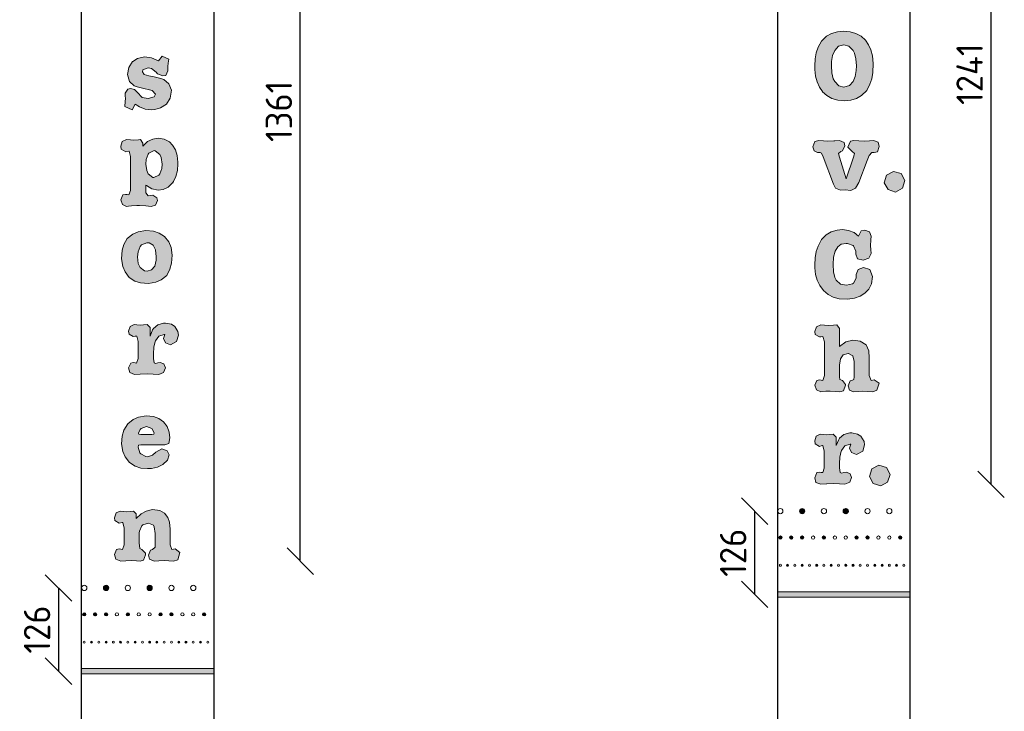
# Model space of a CAD drawing. Header units: metres. Extents: x -170212 to 42557, y -53864 to 18192.
# Tile 23 of 28: x 36887 to 38378, y 6026 to 7072. Entities that reach past the tile are written whole.
import ezdxf

# ---------------------------------------------------------------- set-up
doc = ezdxf.new("R2010")
doc.units = ezdxf.units.M
doc.header["$LTSCALE"] = 2
for name, color, linetype, lineweight in [('N-CO-HC-HOUTVORM_gaten_diep-A', 12, 'Continuous', 5), ('N-CO-HC-HOUTVORM_gaten_diep-G', 10, 'Continuous', 5), ('N-CO-HC-HOUTVORM_gaten_middel-A', 13, 'Continuous', 5), ('N-CO-HC-HOUTVORM_letters_zwart-A', 251, 'Continuous', 5), ('N-CO-HC-HOUTVORM_ZICHT_1-G', 30, 'Continuous', 25)]:
    doc.layers.add(name, color=color, linetype=linetype, lineweight=lineweight)
doc.layers.add('TM00_MAATVOERING', color=7, linetype='Continuous')
doc.styles.add('NLCS-ISO', font='NLCS-ISO.ttf')
doc.dimstyles.new('NLCS RODOR-DIM-020mm', dxfattribs={"dimscale": 20, "dimtxt": 2, "dimasz": 2, "dimexe": 1.25, "dimexo": 0.625, "dimtad": 1, "dimdec": 0, "dimzin": 1, "dimdsep": 46, "dimtxsty": 'NLCS-ISO', "dimblk": 'OBLIQUE', "dimcen": 0, "dimse1": 1, "dimse2": 1, "dimclrd": 256, "dimclre": 1, "dimclrt": 256, "dimadec": 0, "dimazin": 0, "dimtfac": 1, "dimtdec": 0, "dimtmove": 0, "dimatfit": 0, "dimfxl": 1, "dimtolj": 1, "dimtzin": 0, "dimlwd": -1, "dimlwe": -1, "dimarcsym": 0})
pattern_1 = [(45, (-3683.6452, -3651.6979), (-0.883883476, 0.883883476), [])]
pattern_2 = [(45, (-2629.8624, -3475.4478), (-0.883883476, 0.883883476), [])]

# ---------------------------------------------------------------- blocks, each defined once
blk = doc.blocks.new('_Oblique')
at = {"color": 0, "linetype": 'ByBlock', "lineweight": -2}
blk.add_line((-0.5, -0.5), (0.5, 0.5), dxfattribs=at)
blk = doc.blocks.new('*D131')
at = {"layer": 'Defpoints', "color": 0, "transparency": 16777216}
for p in [(37080.6, 7614.4), (37312.1, 7614.4), (37090.9, 6253.1)]:
    blk.add_point(p, dxfattribs=at)
at = {"layer": 'TM00_MAATVOERING', "transparency": 16777216}
blk.add_line((37312.1, 6253.1), (37312.1, 7614.4), dxfattribs=at)
at = {"layer": 'TM00_MAATVOERING', "transparency": 16777216, "xscale": 40, "yscale": 40, "zscale": 40}
for p, rotation in [((37312.1, 7614.4), 90), ((37312.1, 6253.1), 270)]:
    blk.add_blockref('_Oblique', p, dxfattribs=dict(at, rotation=rotation))
at = {"layer": 'TM00_MAATVOERING', "transparency": 16777216, "insert": (37279.6, 6933.8), "char_height": 40, "attachment_point": 5, "rotation": 90, "style": 'NLCS-ISO'}
blk.add_mtext('\\A1;1361', dxfattribs=at)
blk = doc.blocks.new('*D132')
at = {"layer": 'Defpoints', "color": 0, "transparency": 16777216}
for p in [(38135.3, 7610.6), (38357.8, 7610.6), (38136.6, 6369.4)]:
    blk.add_point(p, dxfattribs=at)
at = {"layer": 'TM00_MAATVOERING', "transparency": 16777216}
blk.add_line((38357.8, 6369.4), (38357.8, 7610.6), dxfattribs=at)
at = {"layer": 'TM00_MAATVOERING', "transparency": 16777216, "xscale": 40, "yscale": 40, "zscale": 40}
for p, rotation in [((38357.8, 7610.6), 90), ((38357.8, 6369.4), 270)]:
    blk.add_blockref('_Oblique', p, dxfattribs=dict(at, rotation=rotation))
at = {"layer": 'TM00_MAATVOERING', "transparency": 16777216, "insert": (38325.3, 6990), "char_height": 40, "attachment_point": 5, "rotation": 90, "style": 'NLCS-ISO'}
blk.add_mtext('\\A1;1241', dxfattribs=at)
blk = doc.blocks.new('*D154')
at = {"layer": 'Defpoints', "color": 0, "transparency": 16777216}
for p in [(36985, 6212.6), (36946, 6086.6), (36981, 6086.6)]:
    blk.add_point(p, dxfattribs=at)
at = {"layer": 'TM00_MAATVOERING', "transparency": 16777216}
blk.add_line((36946, 6212.6), (36946, 6086.6), dxfattribs=at)
at = {"layer": 'TM00_MAATVOERING', "transparency": 16777216, "xscale": 40, "yscale": 40, "zscale": 40}
for p, rotation in [((36946, 6212.6), 90), ((36946, 6086.6), 270)]:
    blk.add_blockref('_Oblique', p, dxfattribs=dict(at, rotation=rotation))
at = {"layer": 'TM00_MAATVOERING', "transparency": 16777216, "insert": (36913.5, 6149.6), "char_height": 40, "attachment_point": 5, "rotation": 90, "style": 'NLCS-ISO'}
blk.add_mtext('\\A1;126', dxfattribs=at)
blk = doc.blocks.new('*D156')
at = {"layer": 'Defpoints', "color": 0, "transparency": 16777216}
for p in [(38038.8, 6328.8), (37999.8, 6202.8), (38034.8, 6202.8)]:
    blk.add_point(p, dxfattribs=at)
at = {"layer": 'TM00_MAATVOERING', "transparency": 16777216}
blk.add_line((37999.8, 6328.8), (37999.8, 6202.8), dxfattribs=at)
at = {"layer": 'TM00_MAATVOERING', "transparency": 16777216, "xscale": 40, "yscale": 40, "zscale": 40}
for p, rotation in [((37999.8, 6328.8), 90), ((37999.8, 6202.8), 270)]:
    blk.add_blockref('_Oblique', p, dxfattribs=dict(at, rotation=rotation))
at = {"layer": 'TM00_MAATVOERING', "transparency": 16777216, "insert": (37967.3, 6265.8), "char_height": 40, "attachment_point": 5, "rotation": 90, "style": 'NLCS-ISO'}
blk.add_mtext('\\A1;126', dxfattribs=at)

msp = doc.modelspace()

# ---------------------------------------------------------------- hatches: boundary and pattern name
at = {"layer": 'N-CO-HC-HOUTVORM_gaten_diep-A'}
h = msp.add_hatch(color=256, dxfattribs=at)
h.dxf.hatch_style = 1
edge = h.paths.add_edge_path()
edge.add_arc((38071.8, 6328.8), 4, 0, 360, ccw=False)
h = msp.add_hatch(color=256, dxfattribs=at)
h.dxf.hatch_style = 1
edge = h.paths.add_edge_path()
edge.add_arc((38038.8, 6288.8), 2.5, 0, 360, ccw=False)
h = msp.add_hatch(color=256, dxfattribs=at)
h.dxf.hatch_style = 1
edge = h.paths.add_edge_path()
edge.add_arc((38104.8, 6288.8), 2.5, 0, 360, ccw=False)
h = msp.add_hatch(color=256, dxfattribs=at)
h.dxf.hatch_style = 1
edge = h.paths.add_edge_path()
edge.add_arc((38154.3, 6288.8), 2.5, 0, 360, ccw=False)
h = msp.add_hatch(color=256, dxfattribs=at)
h.dxf.hatch_style = 1
edge = h.paths.add_edge_path()
edge.add_arc((38220.3, 6288.8), 2.5, 0, 360, ccw=False)
h = msp.add_hatch(color=256, dxfattribs=at)
h.dxf.hatch_style = 1
edge = h.paths.add_edge_path()
edge.add_arc((38049.8, 6246.8), 1.5, 0, 360, ccw=False)
h = msp.add_hatch(color=256, dxfattribs=at)
h.dxf.hatch_style = 1
edge = h.paths.add_edge_path()
edge.add_arc((38071.8, 6246.8), 1.5, 0, 360, ccw=False)
h = msp.add_hatch(color=256, dxfattribs=at)
h.dxf.hatch_style = 1
edge = h.paths.add_edge_path()
edge.add_arc((38115.8, 6246.8), 1.5, 0, 360, ccw=False)
h = msp.add_hatch(color=256, dxfattribs=at)
h.dxf.hatch_style = 1
edge = h.paths.add_edge_path()
edge.add_arc((38148.8, 6246.8), 1.5, 0, 360, ccw=False)
h = msp.add_hatch(color=256, dxfattribs=at)
h.dxf.hatch_style = 1
edge = h.paths.add_edge_path()
edge.add_arc((38181.8, 6246.8), 1.5, 0, 360, ccw=False)
h = msp.add_hatch(color=256, dxfattribs=at)
h.dxf.hatch_style = 1
edge = h.paths.add_edge_path()
edge.add_arc((38192.8, 6246.8), 1.5, 0, 360, ccw=False)
h = msp.add_hatch(color=256, dxfattribs=at)
h.dxf.hatch_style = 1
edge = h.paths.add_edge_path()
edge.add_arc((37018, 6212.6), 4, 0, 360, ccw=False)
h = msp.add_hatch(color=256, dxfattribs=at)
h.dxf.hatch_style = 1
edge = h.paths.add_edge_path()
edge.add_arc((36985, 6172.6), 2.5, 0, 360, ccw=False)
h = msp.add_hatch(color=256, dxfattribs=at)
h.dxf.hatch_style = 1
edge = h.paths.add_edge_path()
edge.add_arc((37051, 6172.6), 2.5, 0, 360, ccw=False)
h = msp.add_hatch(color=256, dxfattribs=at)
h.dxf.hatch_style = 1
edge = h.paths.add_edge_path()
edge.add_arc((37100.5, 6172.6), 2.5, 0, 360, ccw=False)
h = msp.add_hatch(color=256, dxfattribs=at)
h.dxf.hatch_style = 1
edge = h.paths.add_edge_path()
edge.add_arc((37166.5, 6172.6), 2.5, 0, 360, ccw=False)
h = msp.add_hatch(color=256, dxfattribs=at)
h.dxf.hatch_style = 1
edge = h.paths.add_edge_path()
edge.add_arc((36996, 6130.6), 1.5, 0, 360, ccw=False)
h = msp.add_hatch(color=256, dxfattribs=at)
h.dxf.hatch_style = 1
edge = h.paths.add_edge_path()
edge.add_arc((37018, 6130.6), 1.5, 0, 360, ccw=False)
h = msp.add_hatch(color=256, dxfattribs=at)
h.dxf.hatch_style = 1
edge = h.paths.add_edge_path()
edge.add_arc((37062, 6130.6), 1.5, 0, 360, ccw=False)
h = msp.add_hatch(color=256, dxfattribs=at)
h.dxf.hatch_style = 1
edge = h.paths.add_edge_path()
edge.add_arc((37095, 6130.6), 1.5, 0, 360, ccw=False)
h = msp.add_hatch(color=256, dxfattribs=at)
h.dxf.hatch_style = 1
edge = h.paths.add_edge_path()
edge.add_arc((37128, 6130.6), 1.5, 0, 360, ccw=False)
h = msp.add_hatch(color=256, dxfattribs=at)
h.dxf.hatch_style = 1
edge = h.paths.add_edge_path()
edge.add_arc((37139, 6130.6), 1.5, 0, 360, ccw=False)
at = {"layer": 'N-CO-HC-HOUTVORM_gaten_middel-A'}
h = msp.add_hatch(dxfattribs=at)
h.set_pattern_fill('ANSI31', color=256, scale=10)
h.set_pattern_definition(pattern_2)
edge = h.paths.add_edge_path()
edge.add_arc((38137.8, 6328.8), 4, 0, 360, ccw=False)
h = msp.add_hatch(dxfattribs=at)
h.set_pattern_fill('ANSI31', color=256, scale=10)
h.set_pattern_definition(pattern_2)
edge = h.paths.add_edge_path()
edge.add_arc((38055.3, 6288.8), 2.5, 0, 360, ccw=False)
h = msp.add_hatch(dxfattribs=at)
h.set_pattern_fill('ANSI31', color=256, scale=10)
h.set_pattern_definition(pattern_2)
edge = h.paths.add_edge_path()
edge.add_arc((38071.8, 6288.8), 2.5, 0, 360, ccw=False)
h = msp.add_hatch(dxfattribs=at)
h.set_pattern_fill('ANSI31', color=256, scale=10)
h.set_pattern_definition(pattern_2)
edge = h.paths.add_edge_path()
edge.add_arc((38170.8, 6288.8), 2.5, 0, 360, ccw=False)
h = msp.add_hatch(dxfattribs=at)
h.set_pattern_fill('ANSI31', color=256, scale=10)
h.set_pattern_definition(pattern_2)
edge = h.paths.add_edge_path()
edge.add_arc((38093.8, 6246.8), 1.5, 0, 360, ccw=False)
h = msp.add_hatch(dxfattribs=at)
h.set_pattern_fill('ANSI31', color=256, scale=10)
h.set_pattern_definition(pattern_2)
edge = h.paths.add_edge_path()
edge.add_arc((38137.8, 6246.8), 1.5, 0, 360, ccw=False)
h = msp.add_hatch(dxfattribs=at)
h.set_pattern_fill('ANSI31', color=256, scale=10)
h.set_pattern_definition(pattern_2)
edge = h.paths.add_edge_path()
edge.add_arc((38214.8, 6246.8), 1.5, 0, 360, ccw=False)
h = msp.add_hatch(dxfattribs=at)
h.set_pattern_fill('ANSI31', color=256, scale=10)
h.set_pattern_definition(pattern_1)
edge = h.paths.add_edge_path()
edge.add_arc((37084, 6212.6), 4, 0, 360, ccw=False)
h = msp.add_hatch(dxfattribs=at)
h.set_pattern_fill('ANSI31', color=256, scale=10)
h.set_pattern_definition(pattern_1)
edge = h.paths.add_edge_path()
edge.add_arc((37001.5, 6172.6), 2.5, 0, 360, ccw=False)
h = msp.add_hatch(dxfattribs=at)
h.set_pattern_fill('ANSI31', color=256, scale=10)
h.set_pattern_definition(pattern_1)
edge = h.paths.add_edge_path()
edge.add_arc((37018, 6172.6), 2.5, 0, 360, ccw=False)
h = msp.add_hatch(dxfattribs=at)
h.set_pattern_fill('ANSI31', color=256, scale=10)
h.set_pattern_definition(pattern_1)
edge = h.paths.add_edge_path()
edge.add_arc((37117, 6172.6), 2.5, 0, 360, ccw=False)
h = msp.add_hatch(dxfattribs=at)
h.set_pattern_fill('ANSI31', color=256, scale=10)
h.set_pattern_definition(pattern_1)
edge = h.paths.add_edge_path()
edge.add_arc((37040, 6130.6), 1.5, 0, 360, ccw=False)
h = msp.add_hatch(dxfattribs=at)
h.set_pattern_fill('ANSI31', color=256, scale=10)
h.set_pattern_definition(pattern_1)
edge = h.paths.add_edge_path()
edge.add_arc((37084, 6130.6), 1.5, 0, 360, ccw=False)
h = msp.add_hatch(dxfattribs=at)
h.set_pattern_fill('ANSI31', color=256, scale=10)
h.set_pattern_definition(pattern_1)
edge = h.paths.add_edge_path()
edge.add_arc((37161, 6130.6), 1.5, 0, 360, ccw=False)
at = {"layer": 'N-CO-HC-HOUTVORM_letters_zwart-A'}
h = msp.add_hatch(color=256, dxfattribs=at)
h.dxf.hatch_style = 1
h.paths.add_polyline_path([(38154, 7002.5), (38153.3, 7013), (38151.1, 7021.7), (38148.9, 7026.1), (38142.6, 7032.6), (38134.9, 7034.6), (38126.8, 7032.3), (38121.1, 7026.1), (38117.9, 7018.5), (38116.2, 7009.2), (38116, 7002.5), (38116.8, 6991.9), (38118.9, 6983.2), (38121.1, 6978.8), (38127.5, 6972.3), (38134.9, 6970.5), (38143.3, 6972.7), (38148.9, 6978.8), (38152.2, 6986.5), (38153.8, 6995.8)], flags=16)
h.paths.add_polyline_path([(38125.1, 7054.3), (38134.6, 7055), (38144.4, 7054.3), (38153.1, 7051.7), (38160.9, 7047.6), (38167.5, 7041.4), (38172.4, 7034.6), (38175.8, 7026.7), (38178.2, 7017.7), (38179.4, 7006.4), (38178.7, 6992.8), (38177.1, 6983.2), (38174.4, 6974.8), (38169.6, 6965.4), (38161.7, 6957.8), (38154.2, 6953.4), (38145.5, 6950.9), (38135.6, 6949.9), (38125.7, 6950.7), (38116.8, 6953.2), (38109.1, 6957.6), (38102.8, 6963.4), (38102.6, 6963.8), (38097.9, 6970.5), (38094.4, 6978.3), (38092, 6987.2), (38090.8, 6997.2), (38090.8, 7002.5), (38091.3, 7013), (38093.1, 7022.5), (38096, 7030.8), (38101, 7039.8), (38108.8, 7047.4), (38116.4, 7051.7)])
h = msp.add_hatch(color=256, dxfattribs=at)
h.dxf.hatch_style = 1
h.paths.add_polyline_path([(37102.9, 7017.2), (37112.9, 7012.5), (37112.1, 7006.7), (37111.7, 7001.7), (37111.7, 6995.8), (37111.7, 6995.1), (37108.3, 6988.2), (37103.9, 6987.3), (37096.1, 6990.6), (37093.9, 6992.9), (37086.8, 6998.7), (37081.6, 6999.7), (37073.8, 6996.7), (37073, 6993.7), (37075.8, 6989.3), (37082.8, 6987.5), (37090.7, 6985.8), (37101, 6983.5), (37105.4, 6981.8), (37113, 6975.6), (37117.1, 6965.6), (37115.2, 6953.9), (37109.6, 6944.8), (37100.5, 6939.1), (37091.8, 6936.6), (37086.1, 6936.2), (37077, 6937.3), (37068.5, 6940.6), (37062.1, 6944.6), (37057.3, 6936.3), (37046.5, 6941.2), (37047, 6948.8), (37047.2, 6953.3), (37047, 6957.3), (37046.9, 6961.5), (37050.9, 6967.5), (37055.2, 6968.2), (37061.2, 6966.9), (37065.8, 6962.2), (37072.1, 6955.3), (37072.7, 6954.9), (37081.8, 6953.1), (37081.9, 6953.1), (37090.8, 6955.5), (37092.7, 6959.8), (37087.8, 6965.3), (37083.9, 6966.4), (37075.4, 6968.2), (37064.9, 6970.8), (37060.5, 6972.6), (37053.6, 6979.1), (37050.6, 6989.4), (37052.3, 7000.2), (37058, 7009.1), (37058.3, 7009.1), (37065.6, 7013.8), (37076.2, 7016.4), (37087, 7014.9), (37097.4, 7010.1)])
h = msp.add_hatch(color=256, dxfattribs=at)
h.dxf.hatch_style = 1
h.paths.add_polyline_path([(37102.8, 6854.1), (37101.5, 6863.9), (37099.5, 6868.7), (37092.4, 6874.1), (37090.8, 6874.3), (37082.9, 6870.6), (37081.5, 6868.8), (37078.8, 6860.8), (37078.2, 6854.1), (37079.5, 6844.1), (37081.5, 6839), (37088.6, 6833.8), (37090.4, 6833.6), (37098, 6837.2), (37099.3, 6839), (37102.2, 6847.2)], flags=16)
h.paths.add_polyline_path([(37097.1, 6893.2), (37106.2, 6891.9), (37114, 6887.7), (37118.7, 6882.8), (37122.9, 6875.6), (37125.7, 6866.8), (37126.7, 6856.8), (37126.9, 6854.5), (37126, 6844.1), (37123.8, 6835), (37120.2, 6827.4), (37118.7, 6825.4), (37119.7, 6826.3), (37119.3, 6825.4), (37118.7, 6825.4), (37112.2, 6819), (37104.2, 6815.4), (37096.8, 6814.5), (37087.2, 6816.4), (37079.1, 6821.6), (37078.2, 6822.1), (37078.2, 6810.7), (37081.7, 6806.1), (37085.1, 6806.5), (37088.9, 6806.9), (37095.1, 6802.7), (37095.7, 6799), (37092.6, 6791.6), (37086.4, 6789.9), (37078, 6790.7), (37068.6, 6791.4), (37064.6, 6791.4), (37056.4, 6790.7), (37051.9, 6790.1), (37049.1, 6789.9), (37042.8, 6792.7), (37040.2, 6799.8), (37043.5, 6807.2), (37047.5, 6808.1), (37049.7, 6807.8), (37052.3, 6807.3), (37055, 6814.1), (37055, 6815.8), (37055, 6865.2), (37052.8, 6873.7), (37052.4, 6873.7), (37047.9, 6872.5), (37041, 6876.5), (37040.2, 6881.2), (37042.6, 6888.3), (37049, 6891.3), (37055, 6890.5), (37059.3, 6890.1), (37067.3, 6890.8), (37070.2, 6891.2), (37073.9, 6885.7), (37073.9, 6881.2), (37080.8, 6887.9), (37088.6, 6891.9)])
h = msp.add_hatch(color=256, dxfattribs=at)
h.dxf.hatch_style = 1
h.paths.add_polyline_path([(38097.1, 6889.9), (38104, 6889.2), (38110.8, 6888.7), (38119.7, 6889.2), (38121.5, 6889.4), (38128.4, 6889.9), (38135.3, 6886.5), (38136.4, 6881.4), (38133.1, 6873.8), (38130.4, 6873), (38126.8, 6869.9), (38128.2, 6864.5), (38138.6, 6831.6), (38149.7, 6864.5), (38150.8, 6867.8), (38151.3, 6870.1), (38147.3, 6873), (38140.9, 6879.7), (38144.9, 6888.7), (38149.8, 6889.9), (38157.8, 6889.2), (38165.7, 6888.7), (38174, 6889.2), (38179.8, 6889.9), (38186.9, 6886.9), (38188.6, 6880.5), (38185.7, 6872.7), (38180.9, 6871.6), (38177.1, 6871.6), (38173.3, 6867.2), (38170.4, 6859.6), (38157.5, 6826), (38152.4, 6817.4), (38145.3, 6814.2), (38137.1, 6814.9), (38129.8, 6814.3), (38122.4, 6817.6), (38119.3, 6823.4), (38103.7, 6865), (38101.1, 6870.7), (38099, 6871.6), (38095, 6871.6), (38090, 6873.9), (38088, 6879.9), (38090.8, 6887.9)])
h = msp.add_hatch(color=256, dxfattribs=at)
h.dxf.hatch_style = 1
h.paths.add_polyline_path([(38221.8, 6839.5), (38227.4, 6828.9), (38223.8, 6817.4), (38213.3, 6811.7), (38201.8, 6815.3), (38196.2, 6825.8), (38199.7, 6837.4), (38210.3, 6843)])
h = msp.add_hatch(color=256, dxfattribs=at)
h.dxf.hatch_style = 1
h.paths.add_polyline_path([(37094, 6713.4), (37092.8, 6724.1), (37089.1, 6731.2), (37083.1, 6734.6), (37079.9, 6735), (37071.7, 6731.9), (37069.5, 6729.2), (37066.4, 6721.4), (37065.5, 6713.4), (37066.8, 6703.4), (37069.5, 6697.6), (37076.4, 6692.3), (37080, 6691.9), (37086.9, 6693.7), (37091.7, 6699.4), (37093.8, 6708.7)], flags=0)
h.paths.add_polyline_path([(37094, 6713.4), (37092.8, 6724.1), (37089.1, 6731.2), (37083.1, 6734.6), (37079.9, 6735), (37071.7, 6731.9), (37069.5, 6729.2), (37066.4, 6721.4), (37065.5, 6713.4), (37066.8, 6703.4), (37069.5, 6697.6), (37076.4, 6692.3), (37080, 6691.9), (37086.9, 6693.7), (37091.7, 6699.4), (37093.8, 6708.7)], flags=16)
h.paths.add_polyline_path([(37066.4, 6751.5), (37078.1, 6753.5), (37089.7, 6752.5), (37098.4, 6749.5), (37106.7, 6744.4), (37112.9, 6736.1), (37116.4, 6727.7), (37118.2, 6716.2), (37117.3, 6703.9), (37114.7, 6695), (37109.8, 6685.6), (37101.5, 6678.8), (37093.5, 6675.2), (37082.1, 6673.2), (37070.2, 6674.3), (37061.5, 6677), (37052.9, 6682.5), (37046.8, 6690.7), (37043.5, 6698.8), (37041.5, 6710.7), (37042.4, 6723.6), (37045, 6732.5), (37050, 6741.5), (37058.4, 6748.1)])
h = msp.add_hatch(color=256, dxfattribs=at)
h.dxf.hatch_style = 1
h.paths.add_polyline_path([(38132.9, 6754.8), (38142, 6753.7), (38150.4, 6750.2), (38157.3, 6744.8), (38161.1, 6752.8), (38166.7, 6754.2), (38173.7, 6751.7), (38176.2, 6744.8), (38175.8, 6739.2), (38175.1, 6730.3), (38175.8, 6724.6), (38176.2, 6718.8), (38172.7, 6711.4), (38164.1, 6708.4), (38155.5, 6710.8), (38152.9, 6717.9), (38152.9, 6722.4), (38149.3, 6730.4), (38148.9, 6730.8), (38140.4, 6733.7), (38138.4, 6733.9), (38131.1, 6732.6), (38125.7, 6728.6), (38121.7, 6722.3), (38119.3, 6713.2), (38118.6, 6702.1), (38119.3, 6691), (38121.3, 6682.5), (38123.5, 6678.3), (38129.7, 6672.5), (38138.8, 6670.6), (38148, 6672.6), (38149.7, 6673.7), (38153.7, 6681.4), (38153.7, 6687), (38156.6, 6694.4), (38164.7, 6697.4), (38174.1, 6694.2), (38178.5, 6684), (38176.9, 6672.6), (38172.9, 6664.8), (38166.9, 6658.6), (38159.7, 6654.1), (38151.1, 6651), (38140.3, 6649.4), (38127.9, 6650.3), (38118.9, 6652.6), (38111.1, 6656.6), (38104.1, 6662.5), (38098.4, 6670.3), (38094.6, 6678.1), (38092, 6686.8), (38090.8, 6696.8), (38090.8, 6701.4), (38091.3, 6711.9), (38093, 6721.5), (38095.9, 6729.9), (38101.1, 6739.7), (38108.4, 6747), (38115.9, 6751.5), (38124.6, 6754.1)])
h = msp.add_hatch(color=256, dxfattribs=at)
h.dxf.hatch_style = 1
h.paths.add_polyline_path([(37105.1, 6613.3), (37108, 6613.3), (37117.1, 6611.5), (37122, 6608.2), (37126.7, 6600.4), (37127.5, 6594.9), (37124.7, 6585.4), (37115.5, 6580.6), (37107.8, 6583.7), (37104.8, 6590.2), (37106.8, 6596), (37105.8, 6596), (37097.8, 6593.6), (37092.8, 6586.4), (37092.4, 6585.5), (37090.4, 6576.7), (37089.7, 6566.9), (37089.7, 6565.8), (37089.7, 6560), (37090.6, 6553.3), (37092.6, 6552.4), (37096.4, 6553.1), (37100, 6553.8), (37105.7, 6551.5), (37107.8, 6545.7), (37105.1, 6538.4), (37097.8, 6535.5), (37089.5, 6536.2), (37080, 6536.6), (37069.6, 6536.2), (37061.3, 6535.5), (37054, 6538.4), (37052, 6545.5), (37055.3, 6552.9), (37059.1, 6553.8), (37061.9, 6553.3), (37064.1, 6552.9), (37066.6, 6560), (37066.6, 6561.1), (37066.6, 6585.5), (37064.6, 6593.8), (37064, 6593.8), (37061.9, 6593.5), (37059.1, 6592.9), (37052.8, 6596.7), (37052, 6601.1), (37054.4, 6608.4), (37060.6, 6611.3), (37064.8, 6610.7), (37069.9, 6610), (37074.9, 6610.7), (37080, 6611.3), (37084.8, 6606.6), (37084.8, 6593.8), (37088.4, 6603.1), (37089.7, 6605.1), (37096.4, 6610.7)])
h = msp.add_hatch(color=256, dxfattribs=at)
h.dxf.hatch_style = 1
h.paths.add_polyline_path([(38172.6, 6571.4), (38173.5, 6560.8), (38173.5, 6534.1), (38176.4, 6526.7), (38180.9, 6527.7), (38188.5, 6522.6), (38184.9, 6511.6), (38178.7, 6509.4), (38171.3, 6509.9), (38163.8, 6510.5), (38156.8, 6509.9), (38149.7, 6509.4), (38143.7, 6511.9), (38141.3, 6518.6), (38144.6, 6526.1), (38146.9, 6526.6), (38150, 6528.1), (38150.6, 6532.1), (38150.6, 6555), (38148.6, 6563.9), (38142, 6567.4), (38141.3, 6567.4), (38134, 6565.4), (38129.7, 6559.2), (38128.4, 6549.5), (38128.4, 6531.9), (38129.1, 6528.1), (38132.8, 6526.6), (38137.3, 6520.5), (38137.3, 6519.2), (38134.6, 6511), (38129.1, 6509.4), (38122.8, 6509.9), (38114.2, 6510.5), (38107.5, 6510.1), (38099.9, 6509.4), (38093.3, 6512.1), (38090.8, 6519.2), (38093.9, 6526.6), (38098, 6527.7), (38100.6, 6527.2), (38103, 6526.7), (38105.5, 6533.9), (38105.5, 6535), (38105.5, 6584.8), (38103.3, 6593.1), (38103, 6593.2), (38100.2, 6592.8), (38097.9, 6592.4), (38091.5, 6596.3), (38090.8, 6600.6), (38093.3, 6607.9), (38099.9, 6610.6), (38105.5, 6610.1), (38111.1, 6609.7), (38119.3, 6610.1), (38124.4, 6610.6), (38128.4, 6605.3), (38128.4, 6577.9), (38137.9, 6585.1), (38148.7, 6587.3), (38159.8, 6585.9), (38168.9, 6580.4)])
h = msp.add_hatch(color=256, dxfattribs=at)
h.dxf.hatch_style = 1
h.paths.add_polyline_path([(37087.3, 6454), (37079.1, 6456.9), (37070.9, 6453.8), (37069.5, 6452.2), (37067.1, 6446.9), (37067.5, 6445.5), (37070.6, 6444.7), (37087.3, 6444.7), (37090.2, 6445.5), (37090.8, 6447.1)], flags=16)
h.paths.add_polyline_path([(37078.5, 6473.1), (37089.7, 6471.8), (37098, 6468.9), (37105.1, 6463.8), (37110.6, 6456.7), (37113.7, 6448.4), (37114.6, 6439.5), (37113.1, 6431.1), (37106.8, 6428.9), (37070.4, 6428.9), (37067.1, 6428.6), (37066.4, 6425.8), (37068.9, 6417.1), (37070.4, 6415.3), (37078.2, 6411.3), (37080.6, 6411.1), (37088.4, 6413.7), (37093.3, 6418), (37102.3, 6423.1), (37110.6, 6420.2), (37113.3, 6413.9), (37110.9, 6405.9), (37104, 6399.3), (37103.8, 6399.1), (37095.8, 6395.3), (37086.8, 6393.3), (37080.6, 6393.1), (37070.8, 6394), (37062.2, 6396.8), (37053.3, 6402.4), (37047, 6410.8), (37043.5, 6418.9), (37041.5, 6430.4), (37042.6, 6442.4), (37045.1, 6451.1), (37050.9, 6460.7), (37059.1, 6467.5), (37067.3, 6471.1)])
h = msp.add_hatch(color=256, dxfattribs=at)
h.dxf.hatch_style = 1
h.paths.add_polyline_path([(38155.8, 6445.3), (38160.7, 6442.1), (38165.5, 6434.4), (38166.2, 6429), (38163.5, 6419.5), (38154, 6414.6), (38146.4, 6417.5), (38143.5, 6424.1), (38145.5, 6429.9), (38144.6, 6429.9), (38136.4, 6427.5), (38131.5, 6420.3), (38131.1, 6419.4), (38129.1, 6410.6), (38128.4, 6401), (38128.4, 6399.7), (38128.4, 6394.1), (38129.3, 6387.2), (38131.3, 6386.3), (38135.1, 6387), (38138.8, 6387.7), (38144.4, 6385.4), (38146.6, 6379.7), (38143.8, 6372.5), (38136.6, 6369.4), (38128.2, 6370.1), (38118.8, 6370.6), (38109.3, 6370.3), (38108.8, 6370.1), (38100, 6369.4), (38092.6, 6372.3), (38090.8, 6379.4), (38094, 6387), (38097.9, 6387.7), (38100.6, 6387.4), (38102.9, 6387.1), (38105.3, 6393.9), (38105.3, 6395.2), (38105.3, 6419.4), (38103.3, 6427.9), (38102.8, 6427.9), (38100.6, 6427.5), (38097.9, 6426.8), (38091.5, 6430.6), (38090.8, 6435), (38093.1, 6442.4), (38099.3, 6445.2), (38103.5, 6444.6), (38108.6, 6444.1), (38113.7, 6444.6), (38118.8, 6445.2), (38123.5, 6440.6), (38123.5, 6427.9), (38127.1, 6437.2), (38128.4, 6439.2), (38135.1, 6444.8), (38143.8, 6447.2), (38146.8, 6447.3)])
h = msp.add_hatch(color=256, dxfattribs=at)
h.dxf.hatch_style = 1
h.paths.add_polyline_path([(38188.1, 6398.3), (38199.5, 6394.7), (38204.8, 6384), (38201.1, 6372.5), (38190.8, 6367.1), (38179.3, 6370.5), (38173.8, 6381.1), (38177.2, 6392.9)])
h = msp.add_hatch(color=256, dxfattribs=at)
h.dxf.hatch_style = 1
h.paths.add_polyline_path([(37088.4, 6331.3), (37099.2, 6329.7), (37106.7, 6325.5), (37111.6, 6319.3), (37114.1, 6312), (37115, 6301.3), (37115, 6278), (37117.6, 6270.7), (37122.5, 6271.5), (37129.9, 6266.3), (37126.5, 6255.3), (37120.1, 6253.1), (37112.9, 6253.7), (37105.8, 6254.2), (37097.8, 6253.7), (37090.9, 6253.1), (37083.6, 6256.2), (37082.1, 6262.2), (37085.4, 6269.9), (37088.1, 6270.6), (37092.3, 6274.4), (37092.3, 6295.1), (37091, 6305.1), (37090, 6307.5), (37082.3, 6310.7), (37073.8, 6308), (37072.3, 6306.6), (37068.5, 6298.6), (37068.3, 6296), (37068.3, 6280.6), (37068.9, 6272.4), (37072.3, 6270.6), (37077.6, 6265.1), (37077.8, 6262.6), (37074.9, 6254.6), (37069.8, 6253.1), (37064.3, 6253.5), (37056.1, 6254.2), (37048.1, 6253.7), (37040.2, 6253.1), (37032.7, 6256), (37030.7, 6263.1), (37034, 6270.6), (37037.8, 6271.5), (37040.5, 6271.1), (37042.8, 6270.8), (37045.2, 6277.7), (37045.2, 6278.8), (37045.2, 6303.1), (37043.2, 6311.5), (37042.4, 6311.5), (37037.8, 6310.6), (37031.4, 6314.4), (37030.7, 6318.7), (37033.2, 6326), (37039.6, 6328.9), (37044.7, 6328.2), (37048.7, 6327.7), (37054.7, 6328.4), (37059.6, 6328.9), (37063.6, 6324.7), (37063.6, 6317.5), (37070.9, 6324.6), (37078.5, 6328.9)])
h = msp.add_hatch(color=256, dxfattribs=at)
h.dxf.hatch_style = 1
h.paths.add_polyline_path([(38034.8, 6198.8), (38034.8, 6206.8), (38234.8, 6206.8), (38234.8, 6198.8)])
h = msp.add_hatch(color=256, dxfattribs=at)
h.dxf.hatch_style = 1
h.paths.add_polyline_path([(36981, 6082.6), (36981, 6090.6), (37181, 6090.6), (37181, 6082.6)])

# ---------------------------------------------------------------- linework, layer by layer
at = {"layer": 'N-CO-HC-HOUTVORM_gaten_diep-G'}
for centre, radius in [((38038.8, 6328.8), 4), ((38071.8, 6328.8), 4), ((38104.8, 6328.8), 4), ((38137.8, 6328.8), 4), ((38170.8, 6328.8), 4), ((38203.8, 6328.8), 4), ((38038.8, 6288.8), 2.5), ((38055.3, 6288.8), 2.5), ((38071.8, 6288.8), 2.5), ((38088.3, 6288.8), 2.5), ((38104.8, 6288.8), 2.5), ((38121.3, 6288.8), 2.5), ((38137.8, 6288.8), 2.5), ((38154.3, 6288.8), 2.5), ((38170.8, 6288.8), 2.5), ((38187.3, 6288.8), 2.5), ((38203.8, 6288.8), 2.5), ((38220.3, 6288.8), 2.5), ((38038.8, 6246.8), 1.5), ((38049.8, 6246.8), 1.5), ((38060.8, 6246.8), 1.5), ((38071.8, 6246.8), 1.5), ((38082.8, 6246.8), 1.5), ((38093.8, 6246.8), 1.5), ((38104.8, 6246.8), 1.5), ((38115.8, 6246.8), 1.5), ((38126.8, 6246.8), 1.5), ((38137.8, 6246.8), 1.5), ((38148.8, 6246.8), 1.5), ((38159.8, 6246.8), 1.5), ((38170.8, 6246.8), 1.5), ((38181.8, 6246.8), 1.5), ((38192.8, 6246.8), 1.5), ((38203.8, 6246.8), 1.5), ((38214.8, 6246.8), 1.5), ((38225.8, 6246.8), 1.5), ((36985, 6212.6), 4), ((37018, 6212.6), 4), ((37051, 6212.6), 4), ((37084, 6212.6), 4), ((37117, 6212.6), 4), ((37150, 6212.6), 4), ((36985, 6172.6), 2.5), ((37001.5, 6172.6), 2.5), ((37018, 6172.6), 2.5), ((37034.5, 6172.6), 2.5), ((37051, 6172.6), 2.5), ((37067.5, 6172.6), 2.5), ((37084, 6172.6), 2.5), ((37100.5, 6172.6), 2.5), ((37117, 6172.6), 2.5), ((37133.5, 6172.6), 2.5), ((37150, 6172.6), 2.5), ((37166.5, 6172.6), 2.5), ((36985, 6130.6), 1.5), ((36996, 6130.6), 1.5), ((37007, 6130.6), 1.5), ((37018, 6130.6), 1.5), ((37029, 6130.6), 1.5), ((37040, 6130.6), 1.5), ((37051, 6130.6), 1.5), ((37062, 6130.6), 1.5), ((37073, 6130.6), 1.5), ((37084, 6130.6), 1.5), ((37095, 6130.6), 1.5), ((37106, 6130.6), 1.5), ((37117, 6130.6), 1.5), ((37128, 6130.6), 1.5), ((37139, 6130.6), 1.5), ((37150, 6130.6), 1.5), ((37161, 6130.6), 1.5), ((37172, 6130.6), 1.5)]:
    msp.add_circle(centre, radius, dxfattribs=at)
at = {"layer": 'N-CO-HC-HOUTVORM_letters_zwart-A'}
for points in [[(38125.1, 7054.3), (38134.6, 7055), (38144.4, 7054.3), (38153.1, 7051.7), (38160.9, 7047.6), (38167.5, 7041.4), (38172.4, 7034.6), (38175.8, 7026.7), (38178.2, 7017.7), (38179.4, 7006.4), (38178.7, 6992.8), (38177.1, 6983.2), (38174.4, 6974.8), (38169.6, 6965.4), (38161.7, 6957.8), (38154.2, 6953.4), (38145.5, 6950.9), (38135.6, 6949.9), (38125.7, 6950.7), (38116.8, 6953.2), (38109.1, 6957.6), (38102.8, 6963.4), (38102.6, 6963.8), (38097.9, 6970.5), (38094.4, 6978.3), (38092, 6987.2), (38090.8, 6997.2), (38090.8, 7002.5), (38091.3, 7013), (38093.1, 7022.5), (38096, 7030.8), (38101, 7039.8), (38108.8, 7047.4), (38116.4, 7051.7)], [(38154, 7002.5), (38153.3, 7013), (38151.1, 7021.7), (38148.9, 7026.1), (38142.6, 7032.6), (38134.9, 7034.6), (38126.8, 7032.3), (38121.1, 7026.1), (38117.9, 7018.5), (38116.2, 7009.2), (38116, 7002.5), (38116.8, 6991.9), (38118.9, 6983.2), (38121.1, 6978.8), (38127.5, 6972.3), (38134.9, 6970.5), (38143.3, 6972.7), (38148.9, 6978.8), (38152.2, 6986.5), (38153.8, 6995.8)], [(37102.9, 7017.2), (37112.9, 7012.5), (37112.1, 7006.7), (37111.7, 7001.7), (37111.7, 6995.8), (37111.7, 6995.1), (37108.3, 6988.2), (37103.9, 6987.3), (37096.1, 6990.6), (37093.9, 6992.9), (37086.8, 6998.7), (37081.6, 6999.7), (37073.8, 6996.7), (37073, 6993.7), (37075.8, 6989.3), (37082.8, 6987.5), (37090.7, 6985.8), (37101, 6983.5), (37105.4, 6981.8), (37113, 6975.6), (37117.1, 6965.6), (37115.2, 6953.9), (37109.6, 6944.8), (37100.5, 6939.1), (37091.8, 6936.6), (37086.1, 6936.2), (37077, 6937.3), (37068.5, 6940.6), (37062.1, 6944.6), (37057.3, 6936.3), (37046.5, 6941.2), (37047, 6948.8), (37047.2, 6953.3), (37047, 6957.3), (37046.9, 6961.5), (37050.9, 6967.5), (37055.2, 6968.2), (37061.2, 6966.9), (37065.8, 6962.2), (37072.1, 6955.3), (37072.7, 6954.9), (37081.8, 6953.1), (37081.9, 6953.1), (37090.8, 6955.5), (37092.7, 6959.8), (37087.8, 6965.3), (37083.9, 6966.4), (37075.4, 6968.2), (37064.9, 6970.8), (37060.5, 6972.6), (37053.6, 6979.1), (37050.6, 6989.4), (37052.3, 7000.2), (37058, 7009.1), (37058.3, 7009.1), (37065.6, 7013.8), (37076.2, 7016.4), (37087, 7014.9), (37097.4, 7010.1)], [(37097.1, 6893.2), (37106.2, 6891.9), (37114, 6887.7), (37118.7, 6882.8), (37122.9, 6875.6), (37125.7, 6866.8), (37126.7, 6856.8), (37126.9, 6854.5), (37126, 6844.1), (37123.8, 6835), (37120.2, 6827.4), (37118.7, 6825.4), (37119.7, 6826.3), (37119.3, 6825.4), (37118.7, 6825.4), (37112.2, 6819), (37104.2, 6815.4), (37096.8, 6814.5), (37087.2, 6816.4), (37079.1, 6821.6), (37078.2, 6822.1), (37078.2, 6810.7), (37081.7, 6806.1), (37085.1, 6806.5), (37088.9, 6806.9), (37095.1, 6802.7), (37095.7, 6799), (37092.6, 6791.6), (37086.4, 6789.9), (37078, 6790.7), (37068.6, 6791.4), (37064.6, 6791.4), (37056.4, 6790.7), (37051.9, 6790.1), (37049.1, 6789.9), (37042.8, 6792.7), (37040.2, 6799.8), (37043.5, 6807.2), (37047.5, 6808.1), (37049.7, 6807.8), (37052.3, 6807.3), (37055, 6814.1), (37055, 6815.8), (37055, 6865.2), (37052.8, 6873.7), (37052.4, 6873.7), (37047.9, 6872.5), (37041, 6876.5), (37040.2, 6881.2), (37042.6, 6888.3), (37049, 6891.3), (37055, 6890.5), (37059.3, 6890.1), (37067.3, 6890.8), (37070.2, 6891.2), (37073.9, 6885.7), (37073.9, 6881.2), (37080.8, 6887.9), (37088.6, 6891.9)], [(38097.1, 6889.9), (38104, 6889.2), (38110.8, 6888.7), (38119.7, 6889.2), (38121.5, 6889.4), (38128.4, 6889.9), (38135.3, 6886.5), (38136.4, 6881.4), (38133.1, 6873.8), (38130.4, 6873), (38126.8, 6869.9), (38128.2, 6864.5), (38138.6, 6831.6), (38149.7, 6864.5), (38150.8, 6867.8), (38151.3, 6870.1), (38147.3, 6873), (38140.9, 6879.7), (38144.9, 6888.7), (38149.8, 6889.9), (38157.8, 6889.2), (38165.7, 6888.7), (38174, 6889.2), (38179.8, 6889.9), (38186.9, 6886.9), (38188.6, 6880.5), (38185.7, 6872.7), (38180.9, 6871.6), (38177.1, 6871.6), (38173.3, 6867.2), (38170.4, 6859.6), (38157.5, 6826), (38152.4, 6817.4), (38145.3, 6814.2), (38137.1, 6814.9), (38129.8, 6814.3), (38122.4, 6817.6), (38119.3, 6823.4), (38103.7, 6865), (38101.1, 6870.7), (38099, 6871.6), (38095, 6871.6), (38090, 6873.9), (38088, 6879.9), (38090.8, 6887.9)], [(37102.8, 6854.1), (37101.5, 6863.9), (37099.5, 6868.7), (37092.4, 6874.1), (37090.8, 6874.3), (37082.9, 6870.6), (37081.5, 6868.8), (37078.8, 6860.8), (37078.2, 6854.1), (37079.5, 6844.1), (37081.5, 6839), (37088.6, 6833.8), (37090.4, 6833.6), (37098, 6837.2), (37099.3, 6839), (37102.2, 6847.2)], [(38221.8, 6839.5), (38227.4, 6828.9), (38223.8, 6817.4), (38213.3, 6811.7), (38201.8, 6815.3), (38196.2, 6825.8), (38199.7, 6837.4), (38210.3, 6843)], [(37066.4, 6751.5), (37078.1, 6753.5), (37089.7, 6752.5), (37098.4, 6749.5), (37106.7, 6744.4), (37112.9, 6736.1), (37116.4, 6727.7), (37118.2, 6716.2), (37117.3, 6703.9), (37114.7, 6695), (37109.8, 6685.6), (37101.5, 6678.8), (37093.5, 6675.2), (37082.1, 6673.2), (37070.2, 6674.3), (37061.5, 6677), (37052.9, 6682.5), (37046.8, 6690.7), (37043.5, 6698.8), (37041.5, 6710.7), (37042.4, 6723.6), (37045, 6732.5), (37050, 6741.5), (37058.4, 6748.1)], [(38132.9, 6754.8), (38142, 6753.7), (38150.4, 6750.2), (38157.3, 6744.8), (38161.1, 6752.8), (38166.7, 6754.2), (38173.7, 6751.7), (38176.2, 6744.8), (38175.8, 6739.2), (38175.1, 6730.3), (38175.8, 6724.6), (38176.2, 6718.8), (38172.7, 6711.4), (38164.1, 6708.4), (38155.5, 6710.8), (38152.9, 6717.9), (38152.9, 6722.4), (38149.3, 6730.4), (38148.9, 6730.8), (38140.4, 6733.7), (38138.4, 6733.9), (38131.1, 6732.6), (38125.7, 6728.6), (38121.7, 6722.3), (38119.3, 6713.2), (38118.6, 6702.1), (38119.3, 6691), (38121.3, 6682.5), (38123.5, 6678.3), (38129.7, 6672.5), (38138.8, 6670.6), (38148, 6672.6), (38149.7, 6673.7), (38153.7, 6681.4), (38153.7, 6687), (38156.6, 6694.4), (38164.7, 6697.4), (38174.1, 6694.2), (38178.5, 6684), (38176.9, 6672.6), (38172.9, 6664.8), (38166.9, 6658.6), (38159.7, 6654.1), (38151.1, 6651), (38140.3, 6649.4), (38127.9, 6650.3), (38118.9, 6652.6), (38111.1, 6656.6), (38104.1, 6662.5), (38098.4, 6670.3), (38094.6, 6678.1), (38092, 6686.8), (38090.8, 6696.8), (38090.8, 6701.4), (38091.3, 6711.9), (38093, 6721.5), (38095.9, 6729.9), (38101.1, 6739.7), (38108.4, 6747), (38115.9, 6751.5), (38124.6, 6754.1)], [(37094, 6713.4), (37092.8, 6724.1), (37089.1, 6731.2), (37083.1, 6734.6), (37079.9, 6735), (37071.7, 6731.9), (37069.5, 6729.2), (37066.4, 6721.4), (37065.5, 6713.4), (37066.8, 6703.4), (37069.5, 6697.6), (37076.4, 6692.3), (37080, 6691.9), (37086.9, 6693.7), (37091.7, 6699.4), (37093.8, 6708.7)], [(37094, 6713.4), (37092.8, 6724.1), (37089.1, 6731.2), (37083.1, 6734.6), (37079.9, 6735), (37071.7, 6731.9), (37069.5, 6729.2), (37066.4, 6721.4), (37065.5, 6713.4), (37066.8, 6703.4), (37069.5, 6697.6), (37076.4, 6692.3), (37080, 6691.9), (37086.9, 6693.7), (37091.7, 6699.4), (37093.8, 6708.7)], [(37105.1, 6613.3), (37108, 6613.3), (37117.1, 6611.5), (37122, 6608.2), (37126.7, 6600.4), (37127.5, 6594.9), (37124.7, 6585.4), (37115.5, 6580.6), (37107.8, 6583.7), (37104.8, 6590.2), (37106.8, 6596), (37105.8, 6596), (37097.8, 6593.6), (37092.8, 6586.4), (37092.4, 6585.5), (37090.4, 6576.7), (37089.7, 6566.9), (37089.7, 6565.8), (37089.7, 6560), (37090.6, 6553.3), (37092.6, 6552.4), (37096.4, 6553.1), (37100, 6553.8), (37105.7, 6551.5), (37107.8, 6545.7), (37105.1, 6538.4), (37097.8, 6535.5), (37089.5, 6536.2), (37080, 6536.6), (37069.6, 6536.2), (37061.3, 6535.5), (37054, 6538.4), (37052, 6545.5), (37055.3, 6552.9), (37059.1, 6553.8), (37061.9, 6553.3), (37064.1, 6552.9), (37066.6, 6560), (37066.6, 6561.1), (37066.6, 6585.5), (37064.6, 6593.8), (37064, 6593.8), (37061.9, 6593.5), (37059.1, 6592.9), (37052.8, 6596.7), (37052, 6601.1), (37054.4, 6608.4), (37060.6, 6611.3), (37064.8, 6610.7), (37069.9, 6610), (37074.9, 6610.7), (37080, 6611.3), (37084.8, 6606.6), (37084.8, 6593.8), (37088.4, 6603.1), (37089.7, 6605.1), (37096.4, 6610.7)], [(38172.6, 6571.4), (38173.5, 6560.8), (38173.5, 6534.1), (38176.4, 6526.7), (38180.9, 6527.7), (38188.5, 6522.6), (38184.9, 6511.6), (38178.7, 6509.4), (38171.3, 6509.9), (38163.8, 6510.5), (38156.8, 6509.9), (38149.7, 6509.4), (38143.7, 6511.9), (38141.3, 6518.6), (38144.6, 6526.1), (38146.9, 6526.6), (38150, 6528.1), (38150.6, 6532.1), (38150.6, 6555), (38148.6, 6563.9), (38142, 6567.4), (38141.3, 6567.4), (38134, 6565.4), (38129.7, 6559.2), (38128.4, 6549.5), (38128.4, 6531.9), (38129.1, 6528.1), (38132.8, 6526.6), (38137.3, 6520.5), (38137.3, 6519.2), (38134.6, 6511), (38129.1, 6509.4), (38122.8, 6509.9), (38114.2, 6510.5), (38107.5, 6510.1), (38099.9, 6509.4), (38093.3, 6512.1), (38090.8, 6519.2), (38093.9, 6526.6), (38098, 6527.7), (38100.6, 6527.2), (38103, 6526.7), (38105.5, 6533.9), (38105.5, 6535), (38105.5, 6584.8), (38103.3, 6593.1), (38103, 6593.2), (38100.2, 6592.8), (38097.9, 6592.4), (38091.5, 6596.3), (38090.8, 6600.6), (38093.3, 6607.9), (38099.9, 6610.6), (38105.5, 6610.1), (38111.1, 6609.7), (38119.3, 6610.1), (38124.4, 6610.6), (38128.4, 6605.3), (38128.4, 6577.9), (38137.9, 6585.1), (38148.7, 6587.3), (38159.8, 6585.9), (38168.9, 6580.4)], [(37078.5, 6473.1), (37089.7, 6471.8), (37098, 6468.9), (37105.1, 6463.8), (37110.6, 6456.7), (37113.7, 6448.4), (37114.6, 6439.5), (37113.1, 6431.1), (37106.8, 6428.9), (37070.4, 6428.9), (37067.1, 6428.6), (37066.4, 6425.8), (37068.9, 6417.1), (37070.4, 6415.3), (37078.2, 6411.3), (37080.6, 6411.1), (37088.4, 6413.7), (37093.3, 6418), (37102.3, 6423.1), (37110.6, 6420.2), (37113.3, 6413.9), (37110.9, 6405.9), (37104, 6399.3), (37103.8, 6399.1), (37095.8, 6395.3), (37086.8, 6393.3), (37080.6, 6393.1), (37070.8, 6394), (37062.2, 6396.8), (37053.3, 6402.4), (37047, 6410.8), (37043.5, 6418.9), (37041.5, 6430.4), (37042.6, 6442.4), (37045.1, 6451.1), (37050.9, 6460.7), (37059.1, 6467.5), (37067.3, 6471.1)], [(37087.3, 6454), (37079.1, 6456.9), (37070.9, 6453.8), (37069.5, 6452.2), (37067.1, 6446.9), (37067.5, 6445.5), (37070.6, 6444.7), (37087.3, 6444.7), (37090.2, 6445.5), (37090.8, 6447.1)], [(38155.8, 6445.3), (38160.7, 6442.1), (38165.5, 6434.4), (38166.2, 6429), (38163.5, 6419.5), (38154, 6414.6), (38146.4, 6417.5), (38143.5, 6424.1), (38145.5, 6429.9), (38144.6, 6429.9), (38136.4, 6427.5), (38131.5, 6420.3), (38131.1, 6419.4), (38129.1, 6410.6), (38128.4, 6401), (38128.4, 6399.7), (38128.4, 6394.1), (38129.3, 6387.2), (38131.3, 6386.3), (38135.1, 6387), (38138.8, 6387.7), (38144.4, 6385.4), (38146.6, 6379.7), (38143.8, 6372.5), (38136.6, 6369.4), (38128.2, 6370.1), (38118.8, 6370.6), (38109.3, 6370.3), (38108.8, 6370.1), (38100, 6369.4), (38092.6, 6372.3), (38090.8, 6379.4), (38094, 6387), (38097.9, 6387.7), (38100.6, 6387.4), (38102.9, 6387.1), (38105.3, 6393.9), (38105.3, 6395.2), (38105.3, 6419.4), (38103.3, 6427.9), (38102.8, 6427.9), (38100.6, 6427.5), (38097.9, 6426.8), (38091.5, 6430.6), (38090.8, 6435), (38093.1, 6442.4), (38099.3, 6445.2), (38103.5, 6444.6), (38108.6, 6444.1), (38113.7, 6444.6), (38118.8, 6445.2), (38123.5, 6440.6), (38123.5, 6427.9), (38127.1, 6437.2), (38128.4, 6439.2), (38135.1, 6444.8), (38143.8, 6447.2), (38146.8, 6447.3)], [(38188.1, 6398.3), (38199.5, 6394.7), (38204.8, 6384), (38201.1, 6372.5), (38190.8, 6367.1), (38179.3, 6370.5), (38173.8, 6381.1), (38177.2, 6392.9)], [(37088.4, 6331.3), (37099.2, 6329.7), (37106.7, 6325.5), (37111.6, 6319.3), (37114.1, 6312), (37115, 6301.3), (37115, 6278), (37117.6, 6270.7), (37122.5, 6271.5), (37129.9, 6266.3), (37126.5, 6255.3), (37120.1, 6253.1), (37112.9, 6253.7), (37105.8, 6254.2), (37097.8, 6253.7), (37090.9, 6253.1), (37083.6, 6256.2), (37082.1, 6262.2), (37085.4, 6269.9), (37088.1, 6270.6), (37092.3, 6274.4), (37092.3, 6295.1), (37091, 6305.1), (37090, 6307.5), (37082.3, 6310.7), (37073.8, 6308), (37072.3, 6306.6), (37068.5, 6298.6), (37068.3, 6296), (37068.3, 6280.6), (37068.9, 6272.4), (37072.3, 6270.6), (37077.6, 6265.1), (37077.8, 6262.6), (37074.9, 6254.6), (37069.8, 6253.1), (37064.3, 6253.5), (37056.1, 6254.2), (37048.1, 6253.7), (37040.2, 6253.1), (37032.7, 6256), (37030.7, 6263.1), (37034, 6270.6), (37037.8, 6271.5), (37040.5, 6271.1), (37042.8, 6270.8), (37045.2, 6277.7), (37045.2, 6278.8), (37045.2, 6303.1), (37043.2, 6311.5), (37042.4, 6311.5), (37037.8, 6310.6), (37031.4, 6314.4), (37030.7, 6318.7), (37033.2, 6326), (37039.6, 6328.9), (37044.7, 6328.2), (37048.7, 6327.7), (37054.7, 6328.4), (37059.6, 6328.9), (37063.6, 6324.7), (37063.6, 6317.5), (37070.9, 6324.6), (37078.5, 6328.9)], [(38034.8, 6198.8), (38034.8, 6206.8), (38234.8, 6206.8), (38234.8, 6198.8)], [(36981, 6082.6), (36981, 6090.6), (37181, 6090.6), (37181, 6082.6)]]:
    msp.add_lwpolyline(points, close=True, dxfattribs=at)
at = {"layer": 'N-CO-HC-HOUTVORM_ZICHT_1-G'}
for points in [[(37111, 7791.7), (37181, 7791.7), (37181, 4591.7), (36981, 4591.7), (36981, 7791.7), (37051, 7791.7)], [(38164.8, 7791.7), (38234.8, 7791.7), (38234.8, 4591.7), (38034.8, 4591.7), (38034.8, 7791.7), (38104.8, 7791.7)]]:
    msp.add_lwpolyline(points, dxfattribs=at)

# ---------------------------------------------------------------- dimensions: what is measured, and where the dimension line sits
at = {"layer": 'TM00_MAATVOERING'}
for base, p1, p2, angle, picture, middle in [((37312.1, 7614.4), (37090.9, 6253.1), (37080.6, 7614.4), 90, '*D131', (37279.6, 6933.8)), ((38357.8, 7610.6), (38136.6, 6369.4), (38135.3, 7610.6), 90, '*D132', (38325.3, 6990)), ((37999.8, 6202.8), (38038.8, 6328.8), (38034.8, 6202.8), 270, '*D156', (37967.3, 6265.8)), ((36946, 6086.6), (36985, 6212.6), (36981, 6086.6), 270, '*D154', (36913.5, 6149.6))]:
    dim = msp.add_linear_dim(base=base, p1=p1, p2=p2, angle=angle, dimstyle='NLCS RODOR-DIM-020mm', dxfattribs=at)
    dim.commit()
    dim.dimension.update_dxf_attribs({"geometry": picture, "text_midpoint": middle})

doc.saveas('drawing.dxf')
